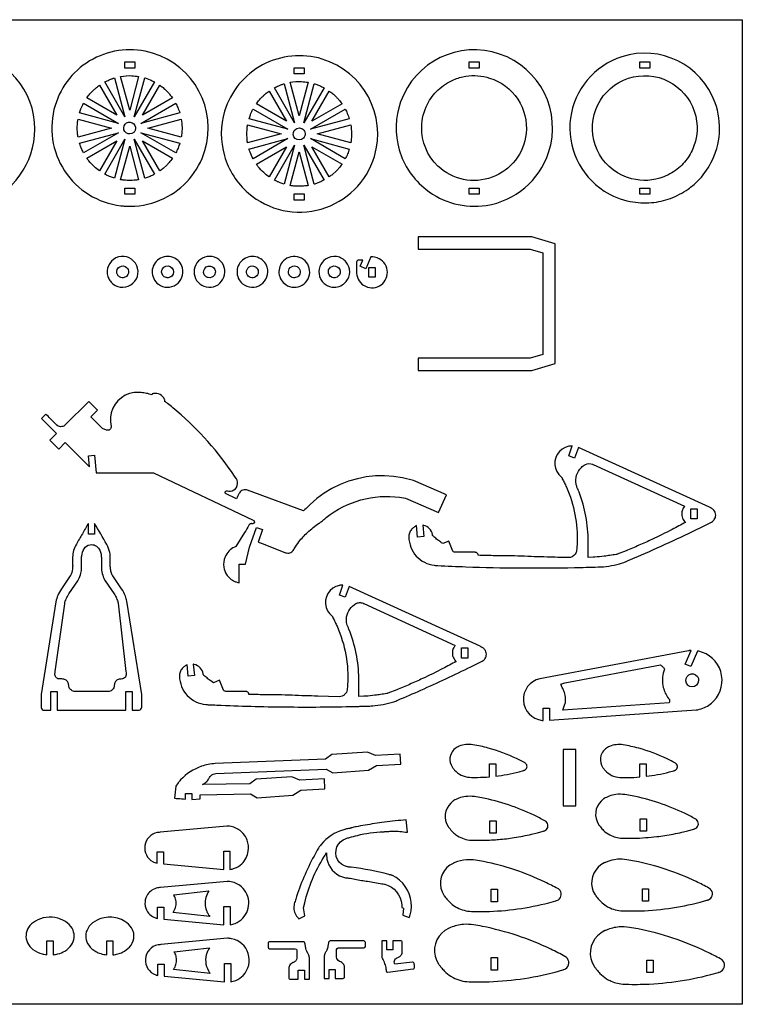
# Model space of a CAD drawing. Extents: x -1647 to 1833, y -1227 to 660.
# Tile 3 of 3: x 448 to 1833, y -1227 to 660. Entities that reach past the tile are written whole.
import ezdxf

# ---------------------------------------------------------------- set-up
doc = ezdxf.new("R2010")
doc.units = 0
doc.header["$MEASUREMENT"] = 0
doc.layers.get('0').update_dxf_attribs({"linetype": 'CONTINUOUS'})
doc.layers.add('SECTIONCUTEDGES', color=18, linetype='CONTINUOUS')

msp = doc.modelspace()

# ---------------------------------------------------------------- linework, layer by layer
msp.add_lwpolyline([(1833, -1226.6), (-1647.3, -1226.6), (-1647.3, 659.9), (1833, 659.9)], close=True)
at = {"layer": 'SECTIONCUTEDGES'}
for points in [[(205.5, 362.5, 0.325322), (373.1, 307.5, 0.325497), (477, 450.1, 0.371858), (349, 598.4, 0.371962), (183.6, 493.5, 0.115164), (179.2, 425.4, 0.115322)], [(660, 302.5, 0.112364), (724.4, 317.3, 0.210055), (802.8, 409, 0.414116), (702.6, 595.9, 0.414311), (515.8, 495.7, 0.221929), (534, 370.1, 0.222236), (641.9, 303.5, 0.015157), (650.6, 302.7, 0.014233)], [(886.2, 327.7, 0.254136), (1026, 297.1, 0.254134), (1127.7, 397.7, 0.414116), (1027.5, 584.6, 0.414311), (840.7, 484.5, 0.14489), (840.3, 399.4, 0.144775)], [(1226.8, 334.5, 0.206957), (1341.8, 304.1, 0.283205), (1461.8, 405.6, 0.410681), (1367.9, 594.2, 0.410721), (1178.1, 502.5, 0.157062), (1175.4, 410.7, 0.156826)], [(1568.3, 331.7, 0.096009), (1618.3, 311.6, 0.068853), (1659.1, 309.5, 0.067711), (1695.1, 317.5, 0.064759), (1729.2, 335.5, 0.042288), (1747, 350.4, 0.076087), (1773, 385.7, 0.210202), (1781, 500.7, 0.404304), (1602, 588.9, 0.290152), (1503.7, 471.1, 0.289788)], [(649.7, 473.9), (611.1, 540.7, -0.012176), (619.6, 544.7, -0.019565), (625, 546.9, -0.009363), (627.3, 547.7, 0.003121), (629.7, 548.5)], [(658.7, 486.9), (641.4, 551.2, -0.057699), (662.9, 552.6, -0.024823), (675.9, 551.2)], [(667.6, 473.9), (687.6, 548.5, 0.006199), (688, 548.4, -0.0186), (688.5, 548.3), (697.8, 544.9, -0.018388), (702, 542.9, 0.006129), (706.2, 540.8)], [(1249.5, 379.6, -0.211285), (1218.5, 454.5, -0.111358), (1229.3, 498, -0.08886), (1250, 525.4, -0.085912), (1279.7, 544.8, -0.063127), (1303.1, 551.6, -0.114379), (1348.6, 548.2, -0.173245), (1402.5, 507.7, -0.172762), (1418.6, 442, -0.286521), (1353.6, 358.1, -0.286207)], [(1711.6, 376.4, -0.083314), (1682.6, 358.9, -0.158081), (1620.9, 355.1, -0.418063), (1549, 478.5, -0.417665), (1673.4, 548.9, -0.195857), (1733, 502.3, -0.195502), (1743.2, 427.2, -0.076037), (1731.2, 399.2, -0.077055)], [(576.5, 510.1, -0.014778), (582.4, 517.6, -0.028539), (589.3, 524.9, -0.018438), (593.6, 528.7, -0.011345), (600.9, 534.4), (634.2, 476.8)], [(683.1, 476.8), (716.4, 534.4, 0.006303), (719.5, 532.2, -0.01891), (722.6, 529.8, -0.017187), (726.3, 526.6, -0.012321), (731.2, 521.8, -0.018926), (735.2, 517.3, -0.012469), (740.8, 510.1)], [(974.7, 462.6), (936, 529.5, -0.012176), (944.5, 533.5, -0.019565), (949.9, 535.6, -0.009363), (952.3, 536.4, 0.003121), (954.7, 537.2)], [(983.6, 475.7), (966.4, 540, -0.057699), (987.9, 541.3, -0.024823), (1000.8, 540)], [(992.5, 462.6), (1012.5, 537.3, 0.006199), (1013, 537.2, -0.0186), (1013.4, 537), (1022.7, 533.6, -0.018388), (1027, 531.6, 0.006129), (1031.2, 529.6)], [(901.5, 498.8, -0.014778), (907.4, 506.3, -0.028539), (914.3, 513.7, -0.018438), (918.5, 517.5, -0.011345), (925.8, 523.2), (959.1, 465.5)], [(1008.1, 465.5), (1041.3, 523.2, 0.006303), (1044.5, 520.9, -0.01891), (1047.5, 518.6, -0.017187), (1051.2, 515.3, -0.012321), (1056.1, 510.5, -0.018926), (1060.1, 506, -0.012469), (1065.7, 498.8)], [(562.5, 481.2, -0.012918), (565.2, 488.9, -0.018758), (567.4, 494.2, -0.010898), (568.8, 497, 0.003632), (570.2, 499.9), (637.1, 461.2)], [(680.2, 461.2), (747.1, 499.9, -0.026072), (750.9, 491.8, -0.02074), (754.8, 481.2)], [(887.5, 470, -0.012918), (890.1, 477.7, -0.018758), (892.3, 482.9, -0.010898), (893.7, 485.8, 0.003632), (895.1, 488.6), (962, 450)], [(1005.1, 450), (1072, 488.6, -0.026072), (1075.9, 480.5, -0.020703), (1079.7, 470)], [(559.8, 435.1, 0.006429), (559.2, 438.6, -0.01929), (558.7, 442.2), (558.1, 452.3), (558.7, 462.5, -0.018896), (559.2, 466, 0.006298), (559.7, 469.5), (624.1, 452.3)], [(663, 441.8, -0.781821), (649.9, 459.6, -0.781093), (669.8, 450, -0.122906), (667.5, 445, -0.122447)], [(693.3, 452.3), (757.6, 469.5, -0.035509), (759, 453.7, -0.037792), (758.2, 438.8, -0.007975), (757.9, 437, 0.002658), (757.6, 435.1)], [(884.7, 423.8, 0.006429), (884.1, 427.4, -0.01929), (883.6, 430.9), (883.1, 441.1), (883.6, 451.2, -0.018896), (884.1, 454.7, 0.006298), (884.7, 458.3), (949, 441.1)], [(1018.2, 441.1), (1082.5, 458.3, -0.035509), (1083.9, 442.5, -0.037792), (1083.1, 427.6, -0.007975), (1082.8, 425.7, 0.002658), (1082.5, 423.8)], [(570.2, 404.8, -0.020623), (564.5, 417.5, -0.019978), (562.7, 422.5, -0.019766), (562.6, 422.9, 0.006588), (562.4, 423.4), (637.1, 443.4)], [(680.2, 443.4), (754.8, 423.4, -0.023422), (751.4, 414, -0.022807), (747.1, 404.8)], [(987.9, 430.5, -0.385134), (973.5, 435.7, -0.384041), (977.2, 450.5, -0.445044), (993.6, 446.4, -0.443903)], [(576.5, 394.5), (634.2, 427.8), (600.9, 370.2, -0.024397), (590.7, 378.5, -0.042082), (580.4, 389.4, -0.010889), (578.5, 391.9, 0.00363)], [(611.1, 363.9), (649.7, 430.8), (629.8, 356.2, -0.012234), (622.3, 358.8, -0.017991), (617.3, 360.8, -0.010478), (614.2, 362.3, 0.003492)], [(641.4, 353.4), (658.7, 417.7), (675.9, 353.4, -0.013089), (667.1, 352.3, -0.036535), (653.7, 352, -0.015577), (648.2, 352.5, -0.012352)], [(687.6, 356.1), (667.6, 430.8), (706.2, 363.8, 0.006248), (702, 361.7, -0.018746), (697.8, 359.7), (688.5, 356.3, -0.018599), (688, 356.2, 0.006199)], [(716.4, 370.2), (683.1, 427.8), (740.8, 394.6, -0.014529), (734.3, 386.2, -0.022653), (729.7, 381.2), (722.6, 374.8, -0.018394), (719.5, 372.4, 0.006131)], [(895.2, 393.5, -0.020623), (889.4, 406.3, -0.019978), (887.6, 411.2, -0.019766), (887.5, 411.7, 0.006588), (887.4, 412.1), (962, 432.1)], [(925.8, 358.9, -0.024397), (915.6, 367.2, -0.042082), (905.3, 378.1, -0.010889), (903.4, 380.7, 0.00363), (901.5, 383.3), (959.1, 416.6)], [(936, 352.6), (974.7, 419.5), (954.7, 344.9, -0.012234), (947.2, 347.5, -0.017991), (942.2, 349.6, -0.010478), (939.1, 351.1, 0.003492)], [(1012.5, 344.8), (992.5, 419.5), (1031.2, 352.6, 0.006248), (1027, 350.5, -0.018746), (1022.7, 348.5), (1013.4, 345.1, -0.018599), (1013, 345, 0.006199)], [(1005.1, 432.1), (1079.7, 412.1, -0.023422), (1076.4, 402.8, -0.022807), (1072, 393.5)], [(1041.4, 358.9), (1008.1, 416.6), (1065.7, 383.3, -0.014529), (1059.2, 375, -0.022653), (1054.6, 370), (1047.5, 363.5, -0.018394), (1044.5, 361.2, 0.006131)], [(966.4, 342.1), (983.6, 406.5), (1000.8, 342.2, -0.013089), (992, 341.1, -0.036535), (978.6, 340.8, -0.015577), (973.2, 341.2, -0.012352)], [(626.4, 154, 0.865068), (669.7, 193.3, 0.86425), (617, 168, 0.072818), (620.7, 160.4, 0.072347)], [(713.7, 153.1, 0.318391), (747.8, 152.3, 0.317954), (759.9, 184.2, 0.517503), (714.9, 201.4, 0.517001)], [(792.9, 154, 0.74091), (840, 185.3, 0.740811), (783.5, 185.6, 0.14889), (783.4, 168.4, 0.148825)], [(875.2, 154, 0.331799), (910.4, 152.3, 0.331521), (922.2, 185.6, 0.502041), (877.5, 201.3, 0.501728)], [(957.8, 152.3, 0.63423), (1003.7, 179.6, 0.633992), (953.4, 197.7, 0.223996), (944.9, 174, 0.223818)], [(1033.2, 153.1, 0.166963), (1050.7, 147.3, 0.218695), (1073.6, 158, 0.177291), (1080.4, 176.5, 0.171132), (1073.6, 195.6, 0.189397), (1055.4, 206, 0.183559), (1034.3, 201.3, 0.164151), (1023.1, 186.9, 0.158029), (1022.7, 168, 0.081931), (1026.5, 160.1, 0.075339)], [(1121.2, 205.3), (1111.3, 182.9), (1100.3, 187.7), (1105.5, 199.5), (1096.8, 199.5, 0.146455), (1095.2, 198.7, 0.196282), (1093.6, 195.1), (1093.7, 174.3, 0.597776), (1140.7, 152.1, 0.597766), (1133.3, 203.6, 0.052723), (1127.8, 205, 0.044487)], [(641.8, 166, -0.127868), (636.7, 169.4, -0.137935), (634.1, 174.5, -0.320239), (639.7, 186.7, -0.324958), (652.9, 185.2, -0.217691), (656.6, 176.5, -0.220677), (652.4, 168, -0.140127), (646.4, 165.5, -0.112138)], [(728.5, 165.8, -0.15519), (722.4, 170, -0.312546), (721.6, 182.7, -0.392669), (736.4, 186.9, -0.389755), (741.8, 172.4, -0.204093), (735.8, 166.4, -0.136251), (729, 165.7, -0.015884), (728.7, 165.7, -0.015468)], [(804.5, 168, -0.389326), (802.5, 183.4, -0.393682), (817.6, 186.5, -0.425563), (821.1, 170.6, -0.30245), (809.4, 165.7, -0.064927), (806.8, 166.5, -0.063676)], [(883.3, 172.9, -0.275396), (885.3, 184.1, -0.267762), (896.3, 187.9, -0.183622), (902.8, 183.9, -0.175376), (905.3, 176.2, -0.249087), (900.1, 167.2, -0.472136)], [(970.4, 166.1, -0.160814), (964.9, 170.5, -0.156528), (963, 177.4, -0.261047), (968.6, 186.6, -0.251161), (979.7, 186.8, -0.13635), (983.9, 183, -0.240204), (984.8, 172.4, -0.195756), (978.9, 166.4, -0.192418)], [(1047, 166.1, -0.355945), (1039.6, 178.5, -0.188687), (1043.6, 185.6, -0.315158), (1056.7, 186.5, -0.316961), (1062, 174.5, -0.219082), (1056.4, 166.9, -0.217765)], [(505.8, -145.8), (522.6, -162.7), (535.2, -150.1), (581.7, -196.7), (579.6, -175.8), (591.1, -174.6), (594.6, -208.4), (704.3, -208.4), (895.7, -298.8, -0.168887), (897.5, -300.7, -0.362921), (896.3, -305.1, -0.089504), (895.2, -305.6, -0.079719), (893.8, -305.7, 0.015746), (892.1, -305.6, 0.104795), (890.1, -306, 0.167951), (887, -308.8, -0.009744), (879, -322.9), (862.4, -349.6, -0.104608), (861.9, -349.9, 0.035992), (859.7, -350.7, 0.188726), (841.6, -369.4, 0.136053), (839, -388.9, 0.111308), (844.3, -402.9, 0.142971), (860.3, -416.4, 0.032757), (863.1, -417.4, 0.017693), (868.5, -418.8), (868.5, -383.4), (880.5, -383.4), (888.6, -350.5), (901.9, -312.9), (913.2, -316.9), (904.7, -340.9, -0.0051), (909.5, -342.4, -0.011435), (911.6, -343.2), (957.5, -361.3, 0.161502), (965.7, -361.5, 0.169689), (972, -357, 0.018768), (974.2, -353.6, -0.030198), (983.2, -340.3, -0.042786), (999.7, -322.3, -0.036783), (1021.9, -304.6, -0.013895), (1024.3, -303.1, 0.025116), (1026.6, -301.5, 0.025774), (1029.7, -299, -0.018155), (1035.4, -294.1, -0.204103), (1176.2, -255.1), (1187.6, -257), (1250.7, -284.6), (1265.7, -250.3), (1202.6, -222.7), (1181.6, -217.8), (1164.3, -215.1), (1147, -214), (1129.6, -214.3), (1112.2, -216.2), (1095.2, -219.5), (1078.4, -224.3), (1062.2, -230.6), (1046.5, -238.2), (1031.6, -247.2), (1017.5, -257.4), (1004.4, -268.8, 0.013028), (1001.9, -271.3, -0.002171), (992.2, -281.3), (884.5, -241.4, 0.161142), (875.8, -241.4, 0.167596), (869.2, -246.5, 0.03262), (867.9, -248.7, -0.002417), (863.3, -258.1), (842.7, -247.8, -0.162704), (841.9, -246.5, -0.252017), (842.8, -243.5, -0.283369), (845.9, -242.7, 0.098494), (851.9, -243.3, 0.501374), (864.6, -222.5, 0.048434), (863.3, -220.1, 0.007698), (853.8, -205.9, 0.069513), (741.2, -83.5, 0.005338), (731.1, -75.3, 0.010401), (725.7, -71.3, -0.035073), (726.2, -70.4, 0.136057), (726.4, -69.8, 0.100505), (726.3, -69.5, 0.016455), (725.5, -67.5, 0.341491), (704.4, -56.5, 0.016455), (702.2, -57, 0.112005), (702, -57.2, 0.134653), (701.7, -57.5, -0.022312), (701.2, -58.8, 0.028235), (691, -56, 0.028606), (680.7, -54.5, 0.006314), (677.5, -54.2, 0.013802), (676, -54.1), (667.2, -54.5), (658.5, -56.3), (650.3, -59.6), (642.8, -64.3), (636.1, -70.1), (630.6, -77), (626.3, -84.7), (623.3, -93.1), (621.9, -101.8), (621.9, -110.6), (623.4, -119.4, -0.120312), (622.7, -122.7, -0.115005), (620.5, -125.5, -0.125142), (617.6, -126.8, -0.119875), (614.4, -126.5), (606.7, -123.6), (584.3, -101), (597, -88.4), (580.2, -71.5), (535.2, -116.5, -0.145804), (528.8, -119.7, -0.210214), (519.8, -117.5, -0.016381), (519.4, -117.2, -0.008191), (518.7, -116.5, -0.009829), (514.5, -112.4, 0.001638), (498.1, -95.9), (489.6, -104.4), (518.4, -133.2)], [(1518.9, -159.6), (1511.6, -180), (1500.3, -176), (1507.1, -156.8, -0.009124), (1502.6, -157.2, 0.035207), (1500.2, -157.5), (1493.6, -159.5), (1487.6, -162.9), (1482.4, -167.4), (1478.3, -172.9), (1475.3, -179.2), (1473.8, -185.9), (1473.6, -192.8), (1474.9, -199.6), (1477.6, -205.9), (1481.5, -211.6), (1486.6, -216.3, -0.066761), (1487.1, -217.4, 0.023228), (1488, -219.5, 0.00512), (1492, -227.5, -0.014428), (1495.9, -235.6, -0.05613), (1512.3, -288.4, -0.057387), (1516.4, -342.4, -0.014084), (1515.4, -356.9, -0.122169), (1512.9, -363.9, -0.258679), (1499.7, -370.8, -0.000991), (1459.1, -369.7, -0.003047), (1409.5, -368, 0.006155), (1382.8, -367.3, 0.003714), (1369.1, -367.2, -0.004918), (1355.5, -367, -0.002398), (1341.2, -366.7, 0.000799), (1327, -366.3, 0.028598), (1325.8, -363.6, 0.161536), (1323.3, -361.2, 0.057098), (1322.2, -360.8, 0.047308), (1320.7, -360.6), (1282.5, -360.5, -0.081624), (1280.6, -360, -0.074835), (1278.8, -358.8, -0.020482), (1278.5, -358.5, -0.045194), (1278.4, -358.3), (1270.4, -339.1), (1258.9, -343.8), (1256.3, -342.1, -0.015251), (1248.8, -336.6, -0.015251), (1241.8, -330.7, 0.009145), (1239.9, -329.1, -0.096768), (1239.5, -328.6, -0.120073), (1239.3, -327.9, 0.047499), (1239.2, -326.6, 0.141524), (1233.2, -315.3, 0.141524), (1222.1, -308.9, 0.016567), (1221.3, -308.8, -0.005522), (1220.4, -308.6), (1222.6, -330.4), (1210.6, -331.6), (1208.4, -309.2, 0.004185), (1203.1, -312.8, 0.073254), (1198.7, -317, 0.086359), (1195, -323.7, 0.085895), (1193.8, -331.3, 0.181323), (1208.1, -367.7, 0.182665), (1242.6, -385.5, 0.017132), (1249.2, -386.1, 0.002988), (1303.2, -388.3, 0.006952), (1407.3, -390.5, 0.006952), (1511.3, -389.8, 0.001959), (1556.5, -388.7, 0.061284), (1597.4, -382.5, 0.032703), (1614.3, -376.5, 0.000916), (1632.5, -368.7, 0.00617), (1692.6, -341.8, 0.006143), (1752.4, -313.4), (1774.1, -302.5, 0.107121), (1779.4, -297.9, 0.158648), (1782.1, -289.4, 0.179758), (1778.6, -280, 0.084569), (1774.1, -276.3, 0.011402), (1772.7, -275.5, 0.006019), (1769.9, -274.1)], [(1537.5, -370.6, 0.001819), (1537.5, -361.1, -0.005457), (1537.5, -351.7, -0.005557), (1537.7, -345.8, 0.010785), (1537.8, -340, 0.044291), (1533.2, -291.5, 0.045327), (1520.3, -245.6, 0.011839), (1516.1, -235.5, -0.056794), (1514.4, -229.9, -0.12358), (1515.5, -212.9, -0.12042), (1524.6, -197.9, -0.074062), (1532.2, -192.3, -0.231079), (1545.9, -191.8, -0.017826), (1546.4, -192.1, 0.011527), (1547, -192.4), (1722.4, -272.4, 0.033575), (1719.8, -276.2, 0.089461), (1717.2, -282.9, 0.115413), (1717.6, -292.8, 0.115536), (1722.3, -301.5, 0.020408), (1723.2, -302.3, -0.006802), (1724, -303.2, -0.003887), (1698.5, -316.7, -0.01123), (1659.7, -335.9, -0.006478), (1635, -347.1, -0.006479), (1610.1, -357.6), (1593.3, -364.2, -0.027258), (1591.3, -364.7, -0.004531), (1579.1, -366.6, -0.00906), (1568.5, -368, -0.005336), (1550.4, -369.9, -0.019134), (1548.6, -370, -0.021054), (1546.9, -369.9)], [(507.5, -663.3), (507.5, -627.4), (519.5, -627.4), (519.5, -663.3), (651.5, -663.3), (651.5, -627.4), (663.5, -627.4), (663.5, -663.3), (676.6, -663.2, 0.185813), (680.2, -661.4, 0.172664), (681.9, -657.3), (681.9, -633.2), (653.3, -454.3, 0.048631), (650.5, -444.7, 0.053476), (643.2, -430.7), (626.2, -405.9, -0.042369), (624.6, -402.7, -0.05136), (622.3, -394.7, -0.022282), (621.8, -391.6, -0.018567), (621.6, -387.9, -0.006146), (621.6, -371.6, 0.052443), (620.6, -361.2, 0.080341), (614.7, -345.4, 0.0006), (591.5, -305.2), (591.5, -326.1), (579.5, -326.1), (579.5, -305.1, -0.001265), (568, -325, 0.003794), (556.5, -344.9, 0.058244), (551.3, -357.4, 0.063092), (549.3, -369.8, 0.016618), (549.4, -384.5, -0.039019), (549.1, -392.4, -0.08946), (545.1, -405.3, -0.007435), (544.9, -405.7, -0.011972), (544.8, -405.9), (527.8, -430.7, 0.048899), (521.1, -443.1, 0.053441), (517.3, -455.5), (489.2, -633.3), (489.2, -657.9, 0.185957), (491, -661.6, 0.172664), (495.1, -663.3, 0.016956), (499.5, -663.3, -0.004396)], [(517.3, -599.8, -0.187835), (515.4, -593.6, -0.028282), (515.7, -591.4, 0.010555), (516, -589.2), (534.2, -459, -0.055767), (536.9, -449.9, -0.048899), (542.1, -440.3), (559.5, -414.9, 0.039283), (562.1, -409.8, 0.054551), (565.7, -397.7, 0.021912), (566.3, -393.3, 0.018988), (566.5, -388.2, 0.00723), (566.6, -371.6, -0.03342), (566.8, -367.5, -0.101204), (571.3, -353.9, -0.223836), (582.7, -346, -0.159962), (592.8, -347.5, -0.155534), (600.3, -354.8, -0.055982), (603.3, -362.5, -0.058348), (604.4, -370.3, -0.012826), (604.5, -379.2, 0.009225), (604.4, -388.2, 0.056267), (606.1, -401.3, 0.058965), (610.5, -413.2, 0.007426), (611.1, -414.3, 0.011972), (611.5, -414.9), (628.9, -440.3, -0.04427), (633.5, -448.7, -0.04711), (636.3, -457.2, -0.004249), (636.4, -457.6, -0.011983), (636.4, -457.7), (651.5, -589.2, -0.002653), (652.1, -593.6, -0.124044), (651.6, -597.5, -0.265958), (644.7, -603.1, -0.032026), (640.5, -603.4, 0.095423), (636.4, -604.4, 0.129798), (631.6, -608.1, 0.129739), (629.3, -613.8, 0.026744), (629.1, -616.1, -0.059933), (628.8, -618.5, -0.165101), (624.6, -624.7, -0.156708), (617.2, -627.3), (553.9, -627.3, -0.145829), (546.9, -625, -0.209993), (542, -616.9, -0.017729), (541.7, -613.9, 0.079747), (541, -610.9, 0.142824), (536.9, -605.6, 0.142126), (530.6, -603.4, 0.022063), (526.7, -603.3, -0.046173), (522.9, -603.1, -0.187835)], [(1079.2, -426.1), (1072, -446.5), (1060.7, -442.5), (1067.5, -423.4, -0.009124), (1063, -423.7, 0.035207), (1060.6, -424), (1054, -426), (1048, -429.4), (1042.8, -433.9), (1038.6, -439.4), (1035.7, -445.7), (1034.1, -452.4), (1034, -459.3), (1035.3, -466.1), (1038, -472.5), (1041.9, -478.1), (1046.9, -482.9, -0.066761), (1047.5, -483.9, 0.023228), (1048.4, -486, 0.00512), (1052.4, -494.1, -0.014428), (1056.2, -502.2, -0.058639), (1073.1, -557.3, -0.059897), (1076.5, -613.7, -0.014451), (1075.6, -624, -0.181237), (1070.8, -633.3, -0.094922), (1066.1, -636.2, -0.087412), (1060.3, -637.2), (1019.5, -636.2, -0.003047), (969.9, -634.6, 0.006155), (943.2, -633.8, 0.003714), (929.5, -633.7, -0.004918), (915.9, -633.6, -0.002398), (901.6, -633.2, 0.000799), (887.4, -632.8, 0.028598), (886.2, -630.1, 0.161536), (883.7, -627.7, 0.057098), (882.6, -627.3, 0.047308), (881.1, -627.1), (842.9, -627.1, -0.088454), (841, -626.6, -0.074835), (839.2, -625.4, -0.020482), (838.9, -625, -0.045194), (838.7, -624.8), (830.7, -605.6), (819.2, -610.4), (814.1, -606.9, -0.015251), (808.6, -602.7, -0.012477), (802.1, -597.2, 0.009145), (800.2, -595.6, -0.096768), (799.9, -595.1, -0.120073), (799.7, -594.4, 0.047499), (799.5, -593.1, 0.141524), (793.6, -581.8, 0.141524), (782.5, -575.5, 0.016567), (781.6, -575.3, -0.005522), (780.7, -575.1), (783, -596.9), (771, -598.1), (768.7, -575.7, 0.004185), (763.5, -579.3, 0.073254), (759, -583.5, 0.086359), (755.4, -590.2, 0.085895), (754.2, -597.8, 0.185891), (769, -634.7, 0.184789), (804.9, -652.2, 0.011293), (809.1, -652.5, -0.000025), (825.8, -653.3, 0.008699), (956.9, -656.8, 0.008533), (1090.6, -655.9, 0.002513), (1100.1, -655.6, -0.003747), (1109.5, -655.3, 0.001648), (1119.3, -655.1, 0.012595), (1124.5, -654.8, 0.03009), (1144.5, -652.1, 0.028719), (1165, -646.8, 0.022705), (1172.5, -644, 0.003791), (1217, -624.6, 0.004936), (1265, -602.8, 0.004909), (1312.8, -579.9), (1334.5, -569.1, 0.107121), (1339.8, -564.4, 0.158648), (1342.5, -556, 0.179758), (1339, -546.6, 0.084569), (1334.5, -542.8, 0.011402), (1333.1, -542.1, 0.006019), (1330.3, -540.7)], [(1097.9, -637.1, 0.001819), (1097.9, -627.7, -0.005457), (1097.9, -618.2, -0.002886), (1098.1, -610.1, 0.011204), (1098.1, -602.1, 0.045332), (1092.8, -554.2, 0.045335), (1079, -508, 0.013972), (1076.7, -502.8, -0.030249), (1075.6, -499.9, -0.04675), (1074.5, -494.9, -0.071998), (1074.6, -484.3, -0.113056), (1080.6, -469.6, -0.112492), (1092.3, -458.9, -0.11859), (1099.1, -457, -0.115868), (1106.2, -458.3, -0.017826), (1106.8, -458.6, 0.011527), (1107.4, -458.9), (1282.8, -538.9, 0.03732), (1279.9, -543.1, 0.102803), (1277.4, -550.6, 0.112003), (1278.4, -560.4, 0.112091), (1283.5, -568.9, 0.01533), (1284, -569.3, -0.00511), (1284.4, -569.7, -0.003887), (1258.9, -583.3, -0.01123), (1220.1, -602.5, -0.006478), (1195.4, -613.6, -0.006479), (1170.5, -624.1), (1153.7, -630.7, -0.027258), (1151.7, -631.2, -0.004531), (1139.4, -633.1, -0.00906), (1128.9, -634.5, -0.005336), (1110.8, -636.4, -0.019134), (1109, -636.5, -0.021054), (1107.3, -636.5)], [(1451.5, -682.8), (1451.5, -659.2), (1463.5, -659.2), (1463.5, -682.1), (1744.3, -662.6, 0.064499), (1757.4, -659.4, 0.11269), (1778.7, -645, 0.26871), (1791.7, -589.1, 0.268886), (1749.7, -550.1, 0.009244), (1748.5, -549.9, -0.003081), (1747.4, -549.7), (1734.4, -579.4), (1723.4, -574.6), (1734.7, -548.8, 0.007419), (1731.3, -549, 0.015637), (1729.7, -549.2), (1444.8, -602.8, 0.364198), (1413.4, -644.6, 0.365133), (1449.2, -682.6, 0.008463), (1450.3, -682.7, -0.002821)], [(1489.1, -663.3), (1493.7, -649.9, 0.033242), (1494.1, -647.9, 0.018338), (1494.4, -644, 0.037378), (1494.3, -640.9, 0.017912), (1493.3, -634.4, 0.022888), (1492.2, -629.4, 0.034926), (1491, -626.1, 0.01324), (1488, -619.6, -0.004413), (1484.9, -613.2, 0.006445), (1488.8, -612, -0.019338), (1492.7, -610.8), (1676.3, -576.3), (1678.4, -578.1, -0.018379), (1680.5, -580, -0.018378), (1682.3, -582.1), (1684.1, -584.3), (1682.6, -588.5, 0.139305), (1681.5, -619.6, 0.102133), (1691.6, -640.6, 0.033661), (1692.8, -641.9, -0.097619), (1693.3, -642.7, -0.082482), (1693.5, -643.5, -0.025939), (1693.5, -645.9, -0.02594), (1693.4, -646.9, -0.012951), (1693.1, -649)], [(1728.6, -614.9, -0.908595), (1743.6, -595.4, -0.9083), (1732.6, -617.4, -0.048053), (1730.4, -616.4, -0.047891)], [(1348.5, -790.7), (1348.5, -765.6), (1360.5, -765.6), (1360.5, -789.5, 0.01908), (1382, -786.2, 0.017443), (1405.1, -781), (1413.5, -778.7, -0.038389), (1415.2, -778.1, 0.080703), (1416.8, -777.4, 0.501374), (1417.6, -764.9, 0.054447), (1415.6, -763.5, 0.011126), (1400.5, -755.9, 0.045142), (1346.1, -735.7, 0.025718), (1316.5, -729.2, 0.068137), (1303, -728.8, 0.069566), (1290.3, -732.1, 0.072806), (1282.4, -736.7, 0.110709), (1275.3, -745.6), (1273.6, -749.9), (1272.7, -754.4), (1272.6, -758.9), (1273.3, -763.5), (1274.7, -767.8), (1276.8, -771.9, 0.021357), (1278.1, -773.7, 0.014133), (1281.5, -777.8, 0.103358), (1294.2, -787.5, 0.100305), (1310.2, -791.6, 0.015529), (1325.2, -791.8, 0.017374)], [(1636.8, -791), (1636.8, -765.9), (1648.8, -765.9), (1648.8, -789.8, 0.01908), (1670.3, -786.6, 0.017443), (1693.4, -781.4), (1701.8, -779, -0.038389), (1703.5, -778.5, 0.080703), (1705.1, -777.8, 0.501374), (1705.9, -765.2, 0.054447), (1703.9, -763.9, 0.011126), (1688.8, -756.2, 0.045142), (1634.4, -736, 0.025718), (1604.7, -729.5, 0.068137), (1591.3, -729.2, 0.069566), (1578.6, -732.4, 0.072806), (1570.7, -737.1, 0.110709), (1563.6, -746), (1561.9, -750.2), (1561, -754.7), (1560.9, -759.3), (1561.6, -763.8), (1563, -768.2), (1565.1, -772.2, 0.021357), (1566.4, -774, 0.014133), (1569.8, -778.1, 0.103358), (1582.5, -787.9, 0.100305), (1598.5, -791.9, 0.015529), (1613.5, -792.2, 0.017374)], [(744.8, -831.7, 0.003806), (751, -832.3, 0.001632), (765.6, -833.4), (765.6, -822.8), (777.6, -822.8), (777.6, -834.2), (794.1, -833.2), (794.1, -825), (890.3, -823.2), (903.2, -830.7), (971.3, -825.6), (986.5, -816.4), (1033.1, -813.6), (1032, -794.4), (985.1, -797.2), (969.3, -790.8), (901.1, -795.1), (889.1, -804), (798, -805.5, 0.083049), (804.9, -801.1, 0.08201), (810, -794.7, -0.01187), (811.7, -791.9, -0.066267), (814.1, -788.9, -0.078483), (818.7, -785.9, -0.083534), (823.7, -784.5), (1035.4, -775.8), (1048.3, -783.3), (1116.4, -778.2), (1131.6, -769), (1178.2, -766.3), (1177.1, -747.1), (1130.2, -749.9), (1114.4, -743.5), (1046.2, -747.8), (1034.2, -756.6), (822.5, -765.3, 0.064783), (796.5, -770.6, 0.125373), (756.3, -796.7, 0.01919), (751.5, -802.5), (747.1, -808.5)], [(1287.3, -904, 0.065635), (1299.7, -909.6, 0.062601), (1313.6, -912.1, 0.012318), (1328.2, -912.4, 0.017265), (1360.1, -911.2, 0.006228), (1365.6, -910.8, 0.002281), (1380.7, -909.3, 0.012938), (1396, -907.2, 0.018394), (1429, -900.8, 0.00664), (1440.2, -898), (1451.4, -894.9, -0.044724), (1453, -894.4, 0.087071), (1455.7, -893.2, 0.501374), (1456.9, -876.5, 0.052991), (1454.7, -875, 0.012578), (1434.1, -864.5, 0.062543), (1333.6, -831, 0.01309), (1319.7, -828.6, 0.069731), (1302.7, -828.6, 0.049289), (1289.8, -831.6, 0.034019), (1284.1, -834, 0.017944), (1280.2, -836.1, 0.01715), (1278.8, -837), (1274.1, -840.9), (1270.2, -845.6), (1267.1, -850.8), (1264.9, -856.5), (1263.7, -862.5), (1263.5, -868.5), (1264.4, -874.6), (1266.3, -880.4), (1269.1, -885.8, 0.030734), (1270.9, -888.2, -0.007019), (1272.8, -890.6, 0.03989), (1280.1, -898.5, 0.046849)], [(1579.1, -902.1, 0.113994), (1602.3, -908.2, 0.012132), (1625.1, -908.4, 0.014603), (1647.3, -907.3, 0.007186), (1668.9, -905.4, 0.012938), (1684.3, -903.3, 0.018394), (1717.2, -896.9, 0.00664), (1728.5, -894.1), (1739.7, -891, -0.044724), (1741.2, -890.5, 0.087071), (1744, -889.3, 0.501374), (1745.1, -872.6, 0.052991), (1742.9, -871.1, 0.012578), (1722.3, -860.6, 0.062543), (1621.8, -827.1, 0.01309), (1607.9, -824.8, 0.069731), (1590.9, -824.7, 0.049289), (1578.1, -827.7, 0.034019), (1572.4, -830.1, 0.017944), (1568.5, -832.3, 0.01715), (1567.1, -833.2), (1562.4, -837.1), (1558.5, -841.7), (1555.3, -846.9), (1553.2, -852.6), (1552, -858.6), (1551.8, -864.7), (1552.7, -870.7), (1554.6, -876.5), (1557.4, -881.9, 0.030734), (1559.2, -884.3, -0.007019), (1561.1, -886.7, 0.03239), (1567, -893.3, 0.073161)], [(711.4, -956.3), (711.3, -934.7), (723.4, -934.7), (723.4, -957.3), (838.9, -968.4), (838.9, -933.4), (850.9, -933.4), (850.9, -968.4, 0.047423), (859.9, -965.9, 0.099809), (873.5, -957.3, 0.170073), (886.1, -932.9, 0.122256), (883.9, -912.2, 0.096881), (876.1, -899.3, 0.123217), (858.5, -887.4, 0.038722), (853, -885.9, 0.035655), (846.8, -885.2, 0.006019), (845.3, -885.1, 0.014702), (844.8, -885.1), (717.4, -897.1, 0.005876), (712.9, -897.5, 0.023567), (711.7, -897.6, 0.319045), (687.8, -922.6, 0.318903), (703.5, -953.4, 0.035261), (706.9, -955, 0.02915)], [(983, -1062.6), (994.7, -1057.1), (992.2, -1041.9), (994.2, -1032.5, -0.083655), (1031.1, -944.6, -0.00626), (1033.7, -940.6, 0.002087), (1036.3, -936.6, 0.006638), (1036.3, -942.1, 0.043175), (1036.9, -948.3), (1038.4, -954.1), (1040.6, -959.5), (1043.5, -964.7), (1047, -969.4), (1051.2, -973.6), (1055.8, -977.2), (1060.9, -980.2), (1066.4, -982.5), (1072.1, -984, 0.028044), (1075, -984.4, -0.017732), (1077.9, -984.7, -0.012811), (1090.6, -987, 0.01328), (1103.2, -989.3, 0.012993), (1109, -990, -0.01195), (1114.8, -990.8, -0.010726), (1128.5, -993.1, 0.00932), (1142.2, -995.5, -0.00474), (1147, -996.3, -0.025801), (1147.9, -996.5, -0.314046), (1180.2, -1035.9, -0.022826), (1180.3, -1038.6, 0.007607), (1180.3, -1041.3), (1183.8, -1042.7), (1182.2, -1055.5), (1194.5, -1060.6, -0.00783), (1195.5, -1057.9, 0.023494), (1196.3, -1055.2), (1198, -1047.2), (1198.7, -1039.1), (1198.3, -1031), (1196.9, -1023), (1194.6, -1015.2), (1191.2, -1007.8), (1187, -1000.9), (1182, -994.5), (1176.2, -988.8), (1169.7, -983.9), (1162.6, -979.9, 0.037256), (1161.2, -979.4, -0.003315), (1155.6, -977.9, 0.034716), (1083.5, -964.1, 0.01139), (1078.7, -963.6, -0.034028), (1076.2, -963.2), (1070.3, -961.4), (1065, -958.3), (1060.5, -954.1), (1057, -949), (1054.8, -943.3), (1053.8, -937.2), (1054.2, -931.1), (1055.9, -925.2), (1058.9, -919.8), (1062.9, -915.2), (1067.9, -911.6, -0.025958), (1069.3, -910.9, -0.012621), (1073.6, -909.1, -0.017599), (1080.2, -906.9, -0.012694), (1095.1, -902.9, -0.049711), (1144.9, -895.9, -0.008291), (1147.7, -895.8, 0.013835), (1150.5, -895.7, 0.008166), (1155.2, -895.3, -0.020152), (1164.1, -894.8, -0.024348), (1176.4, -895.2, -0.020289), (1191.1, -897.1), (1188.8, -873.2, 0.009618), (1147, -877.8, 0.010773), (1109.8, -883.4, 0.002048), (1092.7, -886.4, 0.021874), (1084.6, -888.3, 0.013096), (1082.5, -888.9, -0.020745), (1080.4, -889.5, -0.016173), (1076.4, -890.3, 0.028503), (1069, -892, 0.148721), (1025.6, -920.5, 0.008202), (1023.2, -923.6, 0.016416), (1022.1, -925.2, 0.017481), (1020.4, -927.7, 0.006923), (1012.1, -942.5, 0.047966), (977, -1025.1, 0.008193), (974.3, -1034, 0.054151), (973.5, -1039.1, 0.093895), (974.9, -1050.1, 0.093895), (980.3, -1059.8, 0.028093), (981.6, -1061.2, -0.009362)], [(1286.3, -1041.3, 0.113994), (1313.7, -1048.5, 0.012132), (1340.6, -1048.7, 0.059829), (1462.1, -1031.9), (1475.3, -1028.2, -0.044724), (1477.1, -1027.6, 0.087071), (1480.4, -1026.3, 0.501374), (1481.7, -1006.6, 0.052991), (1479.1, -1004.8, 0.012578), (1454.9, -992.5, 0.062543), (1336.7, -953.1, 0.009794), (1321.7, -950.4, 0.06036), (1304.1, -949.8, 0.075913), (1282, -955.1, 0.006314), (1279.6, -956.1, 0.013802), (1278.5, -956.6), (1272.3, -960.2), (1266.8, -964.8), (1262.1, -970.2), (1258.4, -976.4), (1255.9, -983.1), (1254.5, -990.1), (1254.3, -997.3), (1255.3, -1004.4), (1257.5, -1011.2), (1260.9, -1017.5, 0.027175), (1262.3, -1019.6, -0.003463), (1265.2, -1023.2, 0.032859), (1272.4, -1031.2, 0.053889), (1282.3, -1039, 0.018728)], [(1576.2, -1040.4, 0.113994), (1603.6, -1047.6, 0.012132), (1630.4, -1047.7, 0.059829), (1752, -1030.9), (1765.2, -1027.3, -0.044724), (1767, -1026.7, 0.087071), (1770.3, -1025.3, 0.501374), (1771.6, -1005.6, 0.052991), (1769, -1003.9, 0.012578), (1744.8, -991.5, 0.062543), (1626.6, -952.2, 0.009794), (1611.6, -949.5, 0.06036), (1593.9, -948.8, 0.075913), (1571.8, -954.1, 0.006314), (1569.4, -955.2, 0.013802), (1568.4, -955.7), (1562.1, -959.2), (1556.6, -963.8), (1552, -969.3), (1548.3, -975.4), (1545.7, -982.1), (1544.3, -989.1), (1544.2, -996.3), (1545.2, -1003.4), (1547.4, -1010.2), (1550.7, -1016.6, 0.027175), (1552.2, -1018.6, -0.003463), (1555.1, -1022.2, 0.032859), (1562.2, -1030.2, 0.053889), (1572.2, -1038, 0.018728)], [(711.9, -1062.1), (711.9, -1040.5), (723.9, -1040.5), (723.9, -1063.2), (839.4, -1074.2), (839.4, -1039.2), (851.4, -1039.2), (851.4, -1074.2, 0.05147), (861, -1071.5, 0.107286), (875.4, -1061.8, 0.219098), (886.9, -1028.8, 0.219068), (869.3, -998.6, 0.070527), (858.8, -993.2, 0.070554), (847.3, -991, 0.006019), (845.9, -991, 0.014702), (845.3, -991), (717.9, -1002.9, 0.006012), (713.9, -1003.3, 0.049653), (709.6, -1004.1, 0.199317), (691.5, -1018.9, 0.276745), (693, -1049.4, 0.112527), (702.5, -1058.3, 0.077117)], [(741.8, -1050.7, 0.036811), (744.8, -1045.6, 0.086534), (747.6, -1036.1, 0.075433), (747.2, -1027.2, 0.075591), (744.2, -1018.7, 0.014453), (743.7, -1017.7, -0.004817), (743.1, -1016.7), (810.6, -1009.4, 0.075939), (804.9, -1022.2, 0.1558), (805.8, -1046.7, 0.037072), (808.2, -1052, 0.029434), (812.1, -1058.2)], [(512.1, -1131.8, 0.027943), (521.1, -1130.1, 0.074409), (534.3, -1124.6, 0.105275), (547.1, -1112.7, 0.255238), (550.1, -1084.8, 0.127924), (539.8, -1071.1, 0.103344), (521, -1061.7, 0.09748), (498.5, -1060.2, 0.100786), (477.9, -1067.2, 0.113409), (464.9, -1079.5, 0.265194), (462.8, -1108.7, 0.119117), (473.2, -1121.4, 0.097373), (491.2, -1130.2, 0.01993), (494.1, -1130.8, 0.009773), (500.1, -1131.8), (500.1, -1104.7), (512.1, -1104.7)], [(614.7, -1131.9), (614.7, -1104.8), (626.7, -1104.8), (626.7, -1131.9, 0.027668), (636, -1130.2, 0.055217), (645.1, -1126.8, 0.085085), (658.4, -1117.1, 0.151535), (666.6, -1100.7, 0.187353), (662.3, -1080.3, 0.110616), (649.4, -1067.7, 0.074635), (635.6, -1061.7, 0.126646), (606.5, -1061.6, 0.102686), (587.5, -1070.8, 0.126984), (576.9, -1084.4, 0.265876), (580.2, -1113.5, 0.110812), (593.8, -1125.5, 0.05007), (603.3, -1129.5, 0.044392)], [(1278.7, -1175.3, 0.113994), (1309.2, -1183.4, 0.012132), (1339, -1183.5, 0.059829), (1474.1, -1164.8), (1488.7, -1160.8, -0.044724), (1490.7, -1160.1, 0.087071), (1494.4, -1158.6, 0.501374), (1495.8, -1136.8, 0.052991), (1492.9, -1134.8, 0.012578), (1466.1, -1121.1, 0.062543), (1334.7, -1077.3, 0.009794), (1318, -1074.4, 0.06036), (1298.5, -1073.6, 0.075913), (1273.9, -1079.5, 0.006314), (1271.2, -1080.7, 0.013802), (1270, -1081.2), (1263.1, -1085.2), (1257, -1090.3), (1251.8, -1096.3), (1247.7, -1103.2), (1244.9, -1110.6), (1243.3, -1118.4), (1243.1, -1126.4), (1244.3, -1134.3), (1246.7, -1141.8), (1250.4, -1148.9, 0.027175), (1252.1, -1151.1, -0.003463), (1255.3, -1155.2, 0.02583), (1261.7, -1162.6, 0.060935), (1274.2, -1172.7, 0.018728)], [(1581.9, -1182.4, 0.046849), (1593.8, -1186.3, 0.043821), (1607.1, -1188.1, 0.00767), (1615.7, -1188.3, 0.008632), (1637.5, -1188.3, 0.059829), (1772.6, -1169.6), (1787.2, -1165.6, -0.044724), (1789.2, -1164.9, 0.087071), (1792.8, -1163.4, 0.501374), (1794.3, -1141.5, 0.052991), (1791.4, -1139.6, 0.012578), (1764.5, -1125.9, 0.062543), (1633.1, -1082.1, 0.009794), (1616.5, -1079.2, 0.06036), (1596.9, -1078.4, 0.075913), (1572.4, -1084.3, 0.006314), (1569.7, -1085.5, 0.013802), (1568.5, -1086), (1561.6, -1090), (1555.5, -1095.1), (1550.3, -1101.1), (1546.2, -1108), (1543.4, -1115.4), (1541.8, -1123.2), (1541.6, -1131.2), (1542.7, -1139.1), (1545.2, -1146.6), (1548.9, -1153.7, 0.027175), (1550.5, -1155.9, -0.003463), (1553.7, -1160, 0.02583), (1560.2, -1167.4, 0.060935), (1572.7, -1177.5, 0.037469)], [(712.7, -1171.3), (712.7, -1149.8), (724.7, -1149.8), (724.7, -1172.4), (840.3, -1183.5), (840.3, -1148.5), (852.3, -1148.5), (852.3, -1183.5, 0.05147), (861.9, -1180.8, 0.107286), (876.3, -1171.1, 0.274564), (886, -1129.4, 0.274971), (854.2, -1101, 0.024029), (849.6, -1100.3, 0.032605), (846.1, -1100.2), (718.7, -1112.2, 0.005876), (714.2, -1112.6, 0.023567), (713.1, -1112.7, 0.338335), (688.9, -1139.8, 0.338371), (708.7, -1170.2, 0.017682), (710.3, -1170.7, 0.01173)], [(981.6, -1178.4), (981.6, -1161.4), (993.6, -1161.4), (993.6, -1178.4), (1003.2, -1178.4, -0.001774), (1003.2, -1158.7, 0.005323), (1003.2, -1138.9, 0.074659), (1002.1, -1132.6, 0.078228), (999.4, -1127.2, 0.030172), (999, -1126.7, -0.06218), (998.7, -1126.3, -0.043803), (998.1, -1125, -0.015581), (996.5, -1119.7, -0.013564), (995.8, -1116.5, -0.012396), (995.1, -1113, -0.000611), (994.6, -1109.3, 0.317491), (992.3, -1106.9, 0.023467), (992.1, -1106.9, 0.011768), (991.7, -1106.9), (927, -1106.9, 0.185889), (924.9, -1107.8, 0.185889), (924, -1109.9, 0.012559), (923.9, -1113.5, 0.012559), (924, -1117.2, 0.385084), (927, -1120.2), (976.2, -1120.2, -0.385084), (979.2, -1123.2), (979.2, -1137.9, -0.140934), (977.3, -1143, -0.142668), (973, -1146.2, -0.012498), (971.5, -1146.8, 0.057452), (970.1, -1147.4, 0.082815), (966.6, -1150.5, 0.082815), (964.2, -1154.5, 0.013896), (963.8, -1155.6, 0.038477), (963.7, -1156), (963.7, -1175.5, 0.185889), (964.7, -1177.5, 0.185889), (966.7, -1178.4, 0.015071), (969.7, -1178.5, -0.002512)], [(1031.4, -1176.9), (1040.9, -1176.9), (1040.9, -1159.9), (1052.9, -1159.9), (1052.9, -1176.9, -0.002512), (1064.8, -1177, 0.015071), (1067.8, -1176.9, 0.185889), (1069.8, -1176, 0.185889), (1070.8, -1173.9), (1070.8, -1154.5, 0.071586), (1070.1, -1152.4, 0.063601), (1067.9, -1149, 0.143034), (1061.8, -1144.8, -0.055411), (1060.1, -1144, -0.121828), (1056.8, -1140.8, -0.120265), (1055.3, -1136.4), (1055.3, -1121.6, -0.385084), (1058.3, -1118.6), (1107.5, -1118.6, 0.385084), (1110.5, -1115.7, 0.012559), (1110.6, -1112, 0.012559), (1110.5, -1108.3, 0.185889), (1109.6, -1106.3, 0.185889), (1107.5, -1105.3), (1042.8, -1105.3, 0.149897), (1040.9, -1106, 0.169825), (1039.9, -1107.5, 0.040846), (1039.6, -1109, -0.028197), (1038.8, -1114.9, -0.029318), (1036.6, -1122.8, -0.075684), (1035.1, -1125.7, 0.078228), (1032.4, -1131.1, 0.074659), (1031.4, -1137.4, 0.005323), (1031.3, -1157.2, -0.001774)], [(1167, -1149.9, -0.27052), (1167.2, -1141.2, -0.179679), (1172.7, -1136.9, 0.119755), (1177.4, -1134.1, 0.106739), (1180.8, -1128.9, 0.013896), (1181.2, -1127.8, 0.038477), (1181.2, -1127.4), (1181.2, -1107.9, 0.185889), (1180.3, -1105.9, 0.185889), (1178.3, -1105, 0.015071), (1175.3, -1104.9, -0.002512), (1163.4, -1105), (1163.4, -1122), (1151.4, -1122), (1151.4, -1105), (1141.8, -1105), (1141.8, -1136.3, 0.081137), (1142.1, -1137, -0.024824), (1143.5, -1139.4, -0.040706), (1147.4, -1148.8, -0.039526), (1149.9, -1158.9, -0.000611), (1150.4, -1162.7, 0.317491), (1152.7, -1165, 0.023467), (1153, -1165.1, 0.0277), (1153.3, -1165.1), (1202.3, -1158.8, 0.185889), (1204.2, -1157.6, 0.185889), (1204.9, -1155.4, 0.012559), (1204.5, -1151.8, 0.012559), (1204, -1148.2, 0.185889), (1202.8, -1146.2, 0.186046), (1200.6, -1145.6)], [(743.9, -1126), (811.5, -1118.7, 0.027636), (808.1, -1124.9, 0.051025), (805.5, -1132.1, 0.106989), (805, -1149.6, 0.104563), (811.9, -1166.1, 0.011182), (812.4, -1166.8, -0.003727), (812.9, -1167.5), (742.7, -1160, 0.036811), (745.7, -1154.8, 0.086534), (748.4, -1145.4, 0.075433), (748.1, -1136.4, 0.075591), (745.1, -1128, 0.014453), (744.5, -1127, -0.004817)]]:
    msp.add_lwpolyline(points, format="xyb", close=True, dxfattribs=at)
for points in [[(649.2, 567.2), (649.2, 579.2), (668.3, 579.2), (668.3, 567.2)], [(974.1, 556), (974.1, 568), (993.2, 568), (993.2, 556)], [(1309.3, 567.2), (1309.3, 579.2), (1328.4, 579.2), (1328.4, 567.2)], [(1636.5, 579.2), (1655.6, 579.2), (1655.6, 567.2), (1636.5, 567.2)], [(649.2, 325.4), (649.2, 337.4), (668.3, 337.4), (668.3, 325.4)], [(974.1, 314.1), (974.1, 326.1), (993.2, 326.1), (993.2, 314.1)], [(1309.3, 325.4), (1309.3, 337.4), (1328.4, 337.4), (1328.4, 325.4)], [(1636.5, 325.4), (1636.5, 337.4), (1655.6, 337.4), (1655.6, 325.4)], [(1211.8, -12.2), (1429.6, -12.2), (1474.2, 1.3), (1474.2, 230.2), (1429.6, 243.7), (1211.8, 243.7), (1211.8, 220.4), (1426.2, 220.4), (1450.9, 213), (1450.9, 18.5), (1426.2, 11.1), (1211.8, 11.1)], [(1117.2, 166.3), (1117.2, 185.4), (1129.2, 185.4), (1129.2, 166.3)], [(1746.4, -277.4), (1746.4, -296.5), (1734.4, -296.5), (1734.4, -277.4)], [(1306.7, -543.9), (1306.7, -563.1), (1294.7, -563.1), (1294.7, -543.9)], [(1513.7, -846.6), (1513.7, -738.6), (1489.8, -738.6), (1489.8, -846.6)], [(1349.2, -898.8), (1349.2, -874.9), (1361.2, -874.9), (1361.2, -898.8)], [(1637.4, -894.9), (1637.4, -871), (1649.4, -871), (1649.4, -894.9)], [(1351.5, -1030.2), (1351.5, -1006.3), (1363.5, -1006.3), (1363.5, -1030.2)], [(1641.4, -1029.3), (1641.4, -1005.3), (1653.4, -1005.3), (1653.4, -1029.3)], [(1363.7, -1137.2), (1363.7, -1161.1), (1351.7, -1161.1), (1351.7, -1137.2)], [(1650.1, -1165.9), (1650.1, -1142), (1662.1, -1142), (1662.1, -1165.9)]]:
    msp.add_lwpolyline(points, close=True, dxfattribs=at)

doc.saveas('drawing.dxf')
